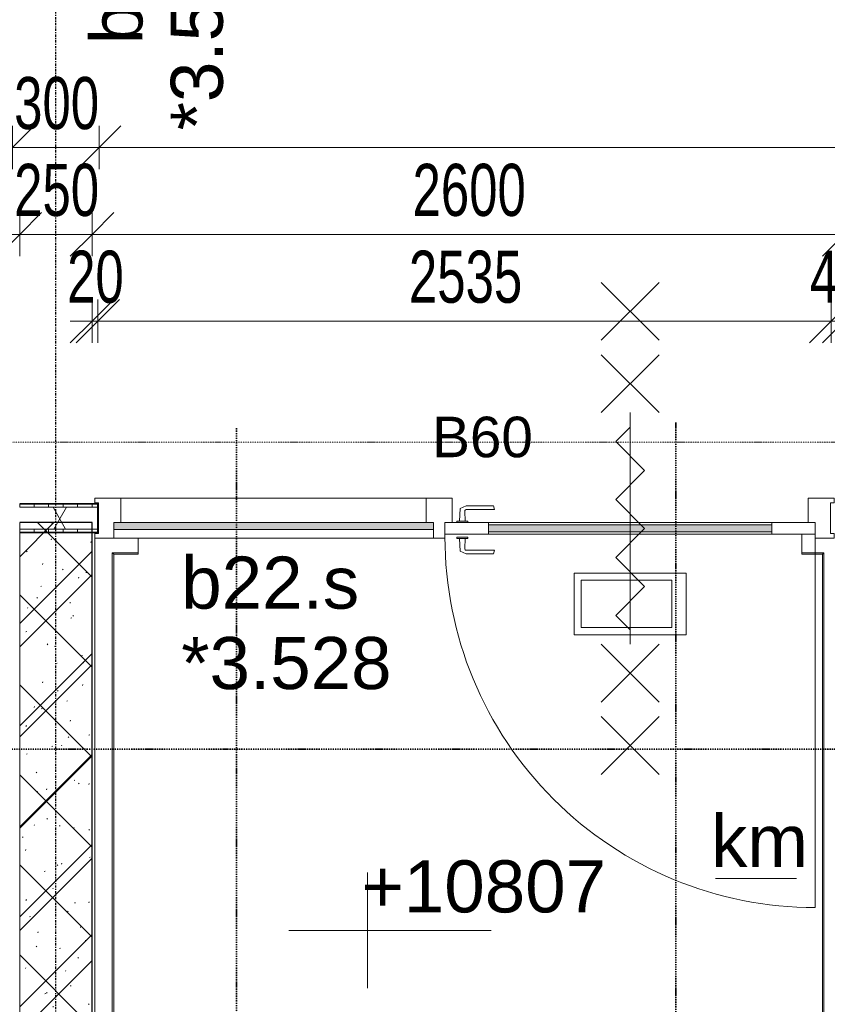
# Model space of a CAD drawing. Header units: millimetres. Extents: x -80560 to 110805, y -11020 to 52719.
# Tile 49 of 145: x 50970 to 53761, y 16420 to 19822. Entities that reach past the tile are written whole.
import ezdxf

# ---------------------------------------------------------------- set-up
doc = ezdxf.new("R2010")
doc.units = ezdxf.units.MM
doc.linetypes.add('CENTER2', pattern=[20, 8, -4, 4, -4])
doc.linetypes.add('DASHDOT2', pattern=[8, 4, -2, 0, -2])
for name, color, linetype, lineweight in [('A-ANNO-DIMS', 211, 'Continuous', 9), ('A-ANNO-DIMS-100', 211, 'Continuous', 9), ('A-ANNO-NOTE', 131, 'Continuous', 18), ('A-DETL', 90, 'Continuous', 18), ('A-DETL-GENF', 92, 'Continuous', 18), ('A-DOOR', 31, 'Continuous', 18), ('A-FLOR', 192, 'Continuous', 18), ('A-FLOR-OTLN', 51, 'Continuous', 18), ('A-GLAZ', 151, 'Continuous', 18), ('A-GLAZ-IDEN', 152, 'Continuous', 18), ('A-WALL', 113, 'Continuous', 35), ('A-WALL-PATT', 111, 'Continuous', 35), ('G-ANNO-DIMS', 111, 'Continuous', 9), ('G-ANNO-SYMB', 111, 'Continuous', 9), ('G-ANNO-TEXT', 231, 'Continuous', 9), ('I-WALL', 2, 'Continuous', 18), ('S-GRID', 1, 'Continuous', 9)]:
    doc.layers.add(name, color=color, linetype=linetype, lineweight=lineweight)
doc.styles.add('Arial', font='arial.ttf', dxfattribs={"height": 180})
doc.styles.add('Arial_1', font='arial.ttf', dxfattribs={"height": 140})
doc.styles.add('Arial_5', font='arial.ttf', dxfattribs={"width": 0.7, "height": 180})
doc.dimstyles.new('n3o_1_8', dxfattribs={"dimscale": 304.8, "dimtxt": 183.646692, "dimasz": 0.492126, "dimexe": 0.246063, "dimexo": 0.0625, "dimgap": 0.032808, "dimtad": 1, "dimdec": 0, "dimdsep": 46, "dimtxsty": 'Arial_5', "dimblk1": 'OBLIQUE', "dimblk2": 'OBLIQUE', "dimsah": 1, "dimcen": 0.09, "dimdle": 0.246063, "dimazin": 0, "dimtfac": 1, "dimtdec": 4, "dimtix": 1, "dimtmove": 0, "dimatfit": 3, "dimfxl": 0.246063, "dimfxlon": 1, "dimtvp": 1, "dimtolj": 1, "dimtzin": 0, "dimarcsym": 2})
doc.dimstyles.new('n3o_1_8_3', dxfattribs={"dimscale": 304.8, "dimtxt": 183.646692, "dimasz": 0.492126, "dimexe": 0.246063, "dimexo": 0.0625, "dimgap": 0.032808, "dimtad": 1, "dimdec": 0, "dimdsep": 46, "dimtxsty": 'Arial_5', "dimblk1": 'OBLIQUE', "dimblk2": 'OBLIQUE', "dimsah": 1, "dimcen": 0.09, "dimdle": 0.246063, "dimazin": 0, "dimtfac": 1, "dimtdec": 4, "dimtix": 1, "dimtmove": 0, "dimatfit": 3, "dimfxl": 0.246063, "dimfxlon": 1, "dimtvp": 1, "dimtolj": 1, "dimtzin": 0, "dimarcsym": 2})
pattern_1 = [(90, (52519.82, 18050), (-50, -2e-13), [])]

# ---------------------------------------------------------------- blocks, each defined once
blk = doc.blocks.new('19112_SW_LeonardoCollege_R2020_rvt-1-DO_03 derde verdieping')
at = {"layer": 'A-WALL-PATT', "lineweight": 5}
h = blk.add_hatch(dxfattribs=at)
h.set_pattern_fill('FP_168', color=10, angle=45, style=0, pattern_type=2)
h.set_pattern_definition([(135, (26325, 14167.5), (-155.563, -155.563), []), (225, (26325, 14167.5), (155.563, -155.563), [])])
h.paths.add_polyline_path([(26325, 10250), (26325, 18085), (26075, 18085), (26075, 10250), (26238.4, 10250)], flags=0)
at = {"layer": 'A-FLOR', "color": 250, "lineweight": 9}
for p, q in [((27586.5, 18085), (27570, 18085)), ((28779, 18085), (27623.5, 18085))]:
    blk.add_line(p, q, dxfattribs=at)
at = {"layer": 'I-WALL', "color": 50, "lineweight": 25}
for p, q in [((26325, 18085), (26075, 18085)), ((26325, 10250), (26325, 18085))]:
    blk.add_line(p, q, dxfattribs=at)
blk = doc.blocks.new('95251-Leonardo College Leiden_rvt-1-DO_03 derde verdieping')
at = {"layer": 'A-WALL-PATT', "lineweight": 9}
h = blk.add_hatch(dxfattribs=at)
h.set_pattern_fill('FP_184', color=55, style=0, pattern_type=2)
h.set_pattern_definition([(45, (0, 0), (-176.7767, 176.7767), []), (17, (0, 0), (51.3788, 156.87645), [3.353, -159.647, 3.353, -88.647, -134]), (17, (0, 0), (51.3788, 156.87645), [-255, 3.353, -130.647]), (48, (0, 0), (-36.014, 160.26226), [3.353, -158.647, 3.353, -160.647, -132]), (48, (0, 0), (-36.014, 160.26226), [-326, 3.353, -128.647]), (71, (0, 0), (-94.825, 133.12483), [3.353, -156.647, 3.353, -87.247, -131]), (71, (0, 0), (-94.825, 133.12483), [-250.6, 3.353, -127.647])])
h.paths.add_polyline_path([(26091.6, 14312.5), (26320, 14312.5), (26320, 14362.5), (26325, 14362.5), (26325, 18085), (26075, 18085), (26075, 14362.5), (26080, 14362.5), (26080, 14312.5)], flags=0)
at = {"layer": 'A-WALL', "color": 130, "lineweight": 5}
for p, q in [((26075, 18085), (26075, 14362.5)), ((26325, 18085), (26075, 18085)), ((26325, 14362.5), (26325, 18085))]:
    blk.add_line(p, q, dxfattribs=at)
blk = doc.blocks.new('32_n3o_deur_enkel met zijlicht - 90x139_17_K_980_2410x2555_deur volglas_60 min_zs_noodtrap-34331433-DO_03 derde verdieping')
at = {"layer": 'A-GLAZ'}
for p, q in [((-1277.5, 69.5), (-1187.5, 69.5)), ((-1277.5, 52.5), (-1277.5, 69.5)), ((-1187.5, 69.5), (-1187.5, -15.5)), ((-132.5, 69.5), (-1187.5, 69.5)), ((-132.5, 69.5), (-42.5, 69.5)), ((-132.5, -15.5), (-132.5, 69.5)), ((-42.5, 69.5), (-42.5, -15.5)), ((1187.5, 69.5), (1277.5, 69.5)), ((1187.5, -15.5), (1187.5, 69.5)), ((1277.5, 69.5), (1277.5, 52.5)), ((-1265.5, 52.5), (-1277.5, 52.5)), ((-1265.5, -52.5), (-1265.5, 52.5)), ((1265.5, 52.5), (1265.5, -52.5)), ((1277.5, 52.5), (1265.5, 52.5)), ((-1277.5, -52.5), (-1265.5, -52.5)), ((-1277.5, -69.5), (-1277.5, -52.5)), ((-1212.5, -39.5), (-1212.5, -69.5)), ((-107.5, -69.5), (-107.5, -39.5)), ((-67.5, -55.5), (-67.5, -69.5)), ((1212.5, -69.5), (1212.5, -55.5)), ((1265.5, -52.5), (1277.5, -52.5)), ((1277.5, -52.5), (1277.5, -69.5)), ((-1212.5, -69.5), (-1277.5, -69.5)), ((-1212.5, -69.5), (-107.5, -69.5)), ((-67.5, -69.5), (-107.5, -69.5)), ((1277.5, -69.5), (1212.5, -69.5))]:
    blk.add_line(p, q, dxfattribs=at)
blk = doc.blocks.new('30_n3o_deur_glas - 40mm_draai_60min_zs_LS-33475686-DO_03 derde verdieping')
at = {"layer": 'A-DOOR'}
blk.add_hatch(color=256, dxfattribs=at).paths.add_polyline_path([(-150, -32), (-150, -8), (-1130, -8), (-1130, -32), (-677.7, -32)], flags=0)
for p, q in [((-150, 0), (0, 0)), ((0, 0), (0, -40)), ((-1280, 0), (-1130, 0)), ((-1280, -40), (-1280, 0)), ((-1130, 0), (-1130, -40)), ((-150, 0), (-1130, 0)), ((-1130, -8), (-150, -8)), ((-1130, -32), (-1130, -8)), ((-150, -32), (-1130, -32)), ((-150, -40), (-150, 0)), ((-150, -8), (-150, -32)), ((-1130, -40), (-1280, -40)), ((-1130, -40), (-150, -40)), ((0, -40), (-150, -40)), ((-446.2, -174.2), (-833.8, -174.2)), ((-833.8, -174.2), (-833.8, -387.5)), ((-496.2, -199.2), (-808.8, -199.2)), ((-808.8, -199.2), (-808.8, -362.5)), ((-496.2, -362.5), (-496.2, -199.2)), ((-446.2, -387.5), (-446.2, -174.2)), ((-808.8, -362.5), (-496.2, -362.5)), ((-833.8, -387.5), (-446.2, -387.5))]:
    blk.add_line(p, q, dxfattribs=at)
blk = doc.blocks.new('30_n3o_beslag_deurkruk_met_schild - std-887349-DO_03 derde verdieping')
at = {"layer": 'A-DOOR'}
for p, q in [((-10, 5), (-7.8, 48.4)), ((-7.8, 48.4), (12.7, 58)), ((8.3, 39.7), (10, 5)), ((12.7, 58), (108, 58)), ((111, 45), (13.3, 45)), ((108, 58), (111, 45)), ((18.5, 5), (-18.5, 5)), ((-18.5, 5), (-18.5, 0)), ((18.5, 0), (18.5, 5))]:
    blk.add_line(p, q, dxfattribs=at)
at = {"layer": 'A-DOOR', "flags": 128}
blk.add_lwpolyline([(13.3, 45), (11.3, 44.6), (9.6, 43.4), (8.6, 41.7), (8.3, 39.7)], dxfattribs=at)
blk = doc.blocks.new('30_n3o_beslag_deurkruk_met_schild - std-V215-DO_03 derde verdieping')
at = {"layer": 'A-DOOR'}
for p, q in [((18.5, 0), (-18.5, 0)), ((-18.5, 0), (-18.5, -5)), ((18.5, -5), (18.5, 0)), ((-18.5, -5), (18.5, -5)), ((-7.8, -48.4), (-10, -5)), ((10, -5), (8.3, -39.7)), ((12.7, -58), (-7.8, -48.4)), ((108, -58), (12.7, -58)), ((13.3, -45), (111, -45)), ((111, -45), (108, -58))]:
    blk.add_line(p, q, dxfattribs=at)
at = {"layer": 'A-DOOR', "flags": 128}
blk.add_lwpolyline([(8.3, -39.7), (8.6, -41.7), (9.6, -43.4), (11.3, -44.6), (13.3, -45)], dxfattribs=at)
blk = doc.blocks.new('00_n3o_symbool_swingangle - std-33475698-DO_03 derde verdieping')
at = {"layer": 'A-DOOR'}
blk.add_line((-415, 10), (-415, 1290), dxfattribs=at)
blk.add_arc((-415, 10), 1280, 360, 90, dxfattribs=at)
blk = doc.blocks.new('30_n3o_raam_vast - 24mm-33475699-DO_03 derde verdieping')
at = {"layer": 'A-DOOR'}
blk.add_hatch(color=256, dxfattribs=at).paths.add_polyline_path([(0, -24), (0, 0), (-1105, 0), (-1105, -24), (-532.4, -24)], flags=0)
for p, q in [((-1105, -24), (-1105, 0)), ((-1105, 0), (0, 0)), ((0, 0), (0, -24)), ((0, -24), (-1105, -24))]:
    blk.add_line(p, q, dxfattribs=at)
blk = doc.blocks.new('01_n3o_symbool_lijn_met_tekst - brandwerend_B60-31157560-DO_03 derde verdieping')
at = {"layer": 'A-DETL-GENF', "color": 3, "linetype": 'DASHDOT2'}
blk.add_line((0, 0), (3510, 0), dxfattribs=at)
blk = doc.blocks.new('DIMBLOCK252-DO_03 derde verdieping')
at = {"layer": 'A-ANNO-DIMS-100'}
for p, q in [((49824.8, 19380.5), (49899.8, 19455.5)), ((49824.8, 19455.5), (49824.8, 19305.5)), ((49824.8, 19380.5), (49824.8, 19455.5)), ((50944.8, 19380.5), (51019.8, 19455.5)), ((50944.8, 19455.5), (50944.8, 19305.5)), ((50944.8, 19380.5), (50944.8, 19455.5)), ((49824.8, 19380.5), (49749.8, 19305.5)), ((49824.8, 19380.5), (50944.8, 19380.5)), ((50944.8, 19380.5), (50869.8, 19305.5))]:
    blk.add_line(p, q, dxfattribs=at)
at = {"layer": 'A-ANNO-DIMS-100', "color": 0, "insert": (50192.7, 19624.2), "char_height": 180, "width": 461.094, "attachment_point": 1, "line_spacing_factor": 0.941778, "style": 'Arial_5'}
blk.add_mtext('1120', dxfattribs=at)
blk = doc.blocks.new('_Oblique')
at = {"color": 0, "linetype": 'ByBlock', "lineweight": -2}
blk.add_line((-0.5, -0.5), (0.5, 0.5), dxfattribs=at)
blk = doc.blocks.new('DIMBLOCK253-DO_03 derde verdieping')
at = {"layer": 'A-ANNO-DIMS-100'}
for p, q in [((50944.8, 19380.5), (51019.8, 19455.5)), ((50944.8, 19455.5), (50944.8, 19305.5)), ((50944.8, 19380.5), (50944.8, 19455.5)), ((51244.8, 19380.5), (51319.8, 19455.5)), ((51244.8, 19455.5), (51244.8, 19305.5)), ((51244.8, 19380.5), (51244.8, 19455.5)), ((50944.8, 19380.5), (50869.8, 19305.5)), ((50944.8, 19380.5), (51244.8, 19380.5)), ((51244.8, 19380.5), (51169.8, 19305.5))]:
    blk.add_line(p, q, dxfattribs=at)
at = {"layer": 'A-ANNO-DIMS-100', "color": 0, "insert": (50950.7, 19624.2), "char_height": 180, "width": 345.821, "attachment_point": 1, "line_spacing_factor": 0.941778, "style": 'Arial_5'}
blk.add_mtext('300', dxfattribs=at)
blk = doc.blocks.new('DIMBLOCK254-DO_03 derde verdieping')
at = {"layer": 'A-ANNO-DIMS-100'}
for p, q in [((51244.8, 19380.5), (51319.8, 19455.5)), ((51244.8, 19455.5), (51244.8, 19305.5)), ((51244.8, 19380.5), (51244.8, 19455.5)), ((68406.3, 19380.5), (68481.3, 19455.5)), ((68406.3, 19455.5), (68406.3, 19305.5)), ((68406.3, 19380.5), (68406.3, 19455.5)), ((51244.8, 19380.5), (51169.8, 19305.5)), ((51244.8, 19380.5), (68406.3, 19380.5)), ((68406.3, 19380.5), (68331.3, 19305.5))]:
    blk.add_line(p, q, dxfattribs=at)
at = {"layer": 'A-ANNO-DIMS-100', "color": 0, "insert": (59585.4, 19624.2), "char_height": 180, "width": 576.368, "attachment_point": 1, "line_spacing_factor": 0.941778, "style": 'Arial_5'}
blk.add_mtext('17162', dxfattribs=at)
blk = doc.blocks.new('DIMBLOCK271-DO_03 derde verdieping')
at = {"layer": 'A-ANNO-DIMS-100'}
for p, q in [((49824.8, 19080.5), (49899.8, 19155.5)), ((49824.8, 19155.5), (49824.8, 19005.5)), ((49824.8, 19080.5), (49824.8, 19155.5)), ((50969.8, 19080.5), (51044.8, 19155.5)), ((50969.8, 19005.5), (50969.8, 19155.5)), ((49824.8, 19080.5), (49749.8, 19005.5)), ((49824.8, 19080.5), (50969.8, 19080.5)), ((50969.8, 19080.5), (50894.8, 19005.5)), ((50969.8, 19080.5), (50969.8, 19005.5))]:
    blk.add_line(p, q, dxfattribs=at)
at = {"layer": 'A-ANNO-DIMS-100', "color": 0, "insert": (50205.2, 19324.2), "char_height": 180, "width": 461.094, "attachment_point": 1, "line_spacing_factor": 0.941778, "style": 'Arial_5'}
blk.add_mtext('1145', dxfattribs=at)
blk = doc.blocks.new('DIMBLOCK272-DO_03 derde verdieping')
at = {"layer": 'A-ANNO-DIMS-100'}
for p, q in [((50969.8, 19080.5), (51044.8, 19155.5)), ((50969.8, 19005.5), (50969.8, 19155.5)), ((51219.8, 19080.5), (51294.8, 19155.5)), ((51219.8, 19005.5), (51219.8, 19155.5)), ((50969.8, 19080.5), (50894.8, 19005.5)), ((50969.8, 19080.5), (51219.8, 19080.5)), ((50969.8, 19080.5), (50969.8, 19005.5)), ((51219.8, 19080.5), (51144.8, 19005.5)), ((51219.8, 19080.5), (51219.8, 19005.5))]:
    blk.add_line(p, q, dxfattribs=at)
at = {"layer": 'A-ANNO-DIMS-100', "color": 0, "insert": (50950.7, 19324.2), "char_height": 180, "width": 345.821, "attachment_point": 1, "line_spacing_factor": 0.941778, "style": 'Arial_5'}
blk.add_mtext('250', dxfattribs=at)
blk = doc.blocks.new('DIMBLOCK273-DO_03 derde verdieping')
at = {"layer": 'A-ANNO-DIMS-100'}
for p, q in [((51219.8, 19080.5), (51294.8, 19155.5)), ((51219.8, 19005.5), (51219.8, 19155.5)), ((53819.8, 19080.5), (53894.8, 19155.5)), ((53819.8, 19005.5), (53819.8, 19155.5)), ((51219.8, 19080.5), (51144.8, 19005.5)), ((51219.8, 19080.5), (53819.8, 19080.5)), ((51219.8, 19080.5), (51219.8, 19005.5)), ((53819.8, 19080.5), (53744.8, 19005.5)), ((53819.8, 19080.5), (53819.8, 19005.5))]:
    blk.add_line(p, q, dxfattribs=at)
at = {"layer": 'A-ANNO-DIMS-100', "color": 0, "insert": (52327.7, 19324.2), "char_height": 180, "width": 461.094, "attachment_point": 1, "line_spacing_factor": 0.941778, "style": 'Arial_5'}
blk.add_mtext('2600', dxfattribs=at)
blk = doc.blocks.new('DIMBLOCK274-DO_03 derde verdieping')
at = {"layer": 'A-ANNO-DIMS-100'}
for p, q in [((53819.8, 19080.5), (53894.8, 19155.5)), ((53819.8, 19005.5), (53819.8, 19155.5)), ((54069.8, 19080.5), (54144.8, 19155.5)), ((54069.8, 19005.5), (54069.8, 19155.5)), ((53819.8, 19080.5), (53744.8, 19005.5)), ((53819.8, 19080.5), (54069.8, 19080.5)), ((53819.8, 19080.5), (53819.8, 19005.5)), ((54069.8, 19080.5), (53994.8, 19005.5)), ((54069.8, 19080.5), (54069.8, 19005.5))]:
    blk.add_line(p, q, dxfattribs=at)
at = {"layer": 'A-ANNO-DIMS-100', "color": 0, "insert": (53800.7, 19324.2), "char_height": 180, "width": 345.821, "attachment_point": 1, "line_spacing_factor": 0.941778, "style": 'Arial_5'}
blk.add_mtext('250', dxfattribs=at)
blk = doc.blocks.new('Spot Elevations - default-305554-DO_03 derde verdieping')
at = {"layer": 'G-ANNO-DIMS'}
for p, q in [((0, 2), (0, -2)), ((4.277, 0), (-2.723, 0))]:
    blk.add_line(p, q, dxfattribs=at)
blk = doc.blocks.new('DIMBLOCK464-DO_03 derde verdieping')
at = {"layer": 'A-ANNO-DIMS-100'}
for p, q in [((51219.8, 18780.5), (51294.8, 18855.5)), ((51219.8, 18705.5), (51219.8, 18855.5)), ((51239.8, 18780.5), (51314.8, 18855.5)), ((51239.8, 18705.5), (51239.8, 18855.5)), ((51144.8, 18780.5), (51239.8, 18780.5)), ((51219.8, 18780.5), (51144.8, 18705.5)), ((51239.8, 18780.5), (51164.8, 18705.5)), ((51219.8, 18780.5), (51219.8, 18705.5)), ((51239.8, 18780.5), (51239.8, 18705.5))]:
    blk.add_line(p, q, dxfattribs=at)
at = {"layer": 'A-ANNO-DIMS-100', "color": 0, "insert": (51133.8, 19024.2), "char_height": 180, "width": 230.547, "attachment_point": 1, "line_spacing_factor": 0.941778, "style": 'Arial_5'}
blk.add_mtext('20', dxfattribs=at)
blk = doc.blocks.new('DIMBLOCK465-DO_03 derde verdieping')
at = {"layer": 'A-ANNO-DIMS-100'}
for p, q in [((51239.8, 18780.5), (51314.8, 18855.5)), ((51239.8, 18705.5), (51239.8, 18855.5)), ((53774.8, 18780.5), (53849.8, 18855.5)), ((53774.8, 18705.5), (53774.8, 18855.5)), ((51239.8, 18780.5), (51164.8, 18705.5)), ((51239.8, 18780.5), (53774.8, 18780.5)), ((51239.8, 18780.5), (51239.8, 18705.5)), ((53774.8, 18780.5), (53699.8, 18705.5)), ((53774.8, 18780.5), (53774.8, 18705.5))]:
    blk.add_line(p, q, dxfattribs=at)
at = {"layer": 'A-ANNO-DIMS-100', "color": 0, "insert": (52315.2, 19024.2), "char_height": 180, "width": 461.094, "attachment_point": 1, "line_spacing_factor": 0.941778, "style": 'Arial_5'}
blk.add_mtext('2535', dxfattribs=at)
blk = doc.blocks.new('DIMBLOCK466-DO_03 derde verdieping')
at = {"layer": 'A-ANNO-DIMS-100'}
for p, q in [((53774.8, 18780.5), (53849.8, 18855.5)), ((53774.8, 18705.5), (53774.8, 18855.5)), ((53819.8, 18780.5), (53894.8, 18855.5)), ((53819.8, 18705.5), (53819.8, 18855.5)), ((53774.8, 18780.5), (53699.8, 18705.5)), ((53819.8, 18780.5), (53744.8, 18705.5)), ((53774.8, 18780.5), (53894.8, 18780.5)), ((53774.8, 18780.5), (53774.8, 18705.5)), ((53819.8, 18780.5), (53819.8, 18705.5))]:
    blk.add_line(p, q, dxfattribs=at)
at = {"layer": 'A-ANNO-DIMS-100', "color": 0, "insert": (53701.3, 19024.2), "char_height": 180, "width": 230.547, "attachment_point": 1, "line_spacing_factor": 0.941778, "style": 'Arial_5'}
blk.add_mtext('45', dxfattribs=at)

msp = doc.modelspace()

# ---------------------------------------------------------------- hatches: boundary and pattern name
at = {"layer": 'A-WALL-PATT', "lineweight": 18}
h = msp.add_hatch(dxfattribs=at)
h.set_pattern_fill('FP_84', color=256, angle=90, style=0, pattern_type=2)
h.set_pattern_definition(pattern_1)
h.paths.add_polyline_path([(53923.1, 18137.5), (54069.8, 18137.5), (54069.8, 18150), (53774.8, 18150), (53774.8, 18137.5)], flags=0)
h.paths.add_polyline_path([(51239.8, 18137.5), (51239.8, 18150), (50969.8, 18150), (50969.8, 18137.5)], flags=0)
h = msp.add_hatch(dxfattribs=at)
h.set_pattern_fill('FP_2', color=256, style=0, pattern_type=2)
h.set_pattern_definition([(60, (24894.82, 0), (-274.963, 158.75), []), (120, (24894.82, 0), (-274.963, -158.75), [])])
h.paths.add_polyline_path([(54069.8, 18062.5), (54069.8, 18137.5), (53774.8, 18137.5), (53774.8, 18062.5), (53923.1, 18062.5)], flags=0)
h.paths.add_polyline_path([(51239.8, 18062.5), (51239.8, 18137.5), (50969.8, 18137.5), (50969.8, 18062.5)], flags=0)
h = msp.add_hatch(dxfattribs=at)
h.set_pattern_fill('FP_84', color=256, angle=90, style=0, pattern_type=2)
h.set_pattern_definition(pattern_1)
h.paths.add_polyline_path([(53923.1, 18050), (54069.8, 18050), (54069.8, 18062.5), (53774.8, 18062.5), (53774.8, 18050)], flags=0)
h.paths.add_polyline_path([(50969.8, 18050), (51239.8, 18050), (51239.8, 18062.5), (50969.8, 18062.5)], flags=0)

# ---------------------------------------------------------------- linework, layer by layer
at = {"layer": 'A-ANNO-NOTE', "lineweight": 9}
for p, q in [((52979.8, 18914.5), (53179.8, 18714.5)), ((53179.8, 18914.5), (52979.8, 18714.5)), ((52979.8, 18664.5), (53179.8, 18464.5)), ((53179.8, 18664.5), (52979.8, 18464.5)), ((53079.8, 18464.5), (53079.8, 17664.5)), ((53079.8, 18464.5), (53079.8, 17664.5)), ((53029.8, 18364.8), (53079.8, 18414.8)), ((53129.9, 18264.7), (53029.8, 18364.8)), ((53029.8, 18164.6), (53129.9, 18264.7)), ((53129.9, 18064.5), (53029.8, 18164.6)), ((53129.9, 18064.5), (53029.8, 17964.4)), ((53029.8, 17964.4), (53129.9, 17864.3)), ((53129.9, 17864.3), (53029.8, 17764.2)), ((53029.8, 17764.2), (53079.8, 17714.2)), ((52979.8, 17464.5), (53179.8, 17664.5)), ((53179.8, 17464.5), (52979.8, 17664.5)), ((52979.8, 17214.5), (53179.8, 17414.5)), ((53179.8, 17214.5), (52979.8, 17414.5))]:
    msp.add_line(p, q, dxfattribs=at)
at = {"layer": 'A-DETL'}
msp.add_line((53374.5, 16854.9), (53654.5, 16854.9), dxfattribs=at)
at = {"layer": 'A-FLOR'}
for p, q in [((52481.3, 18085), (52464.8, 18085)), ((53673.8, 18085), (52518.3, 18085))]:
    msp.add_line(p, q, dxfattribs=at)
at = {"layer": 'A-FLOR-OTLN'}
for p, q in [((51239.8, 18085), (51241.8, 18085)), ((53673.8, 18085), (53694.8, 18085)), ((51229.8, 18047.5), (51229.8, 18050)), ((53673.8, 17975), (53673.8, 18044.5)), ((51229.8, 14130), (51229.8, 18030.5)), ((51379.8, 18030.5), (51379.8, 17975)), ((51289.8, 14190), (51289.8, 17980)), ((51289.8, 17980), (51379.8, 17980)), ((51289.8, 17980), (51294.8, 17975)), ((51294.8, 14292.7), (51294.8, 17975)), ((51294.8, 17975), (51379.8, 17975)), ((53673.8, 17980), (53749.8, 17980)), ((53673.8, 17975), (53744.8, 17975)), ((53744.8, 17975), (53749.8, 17980)), ((53744.8, 17975), (53744.8, 14230)), ((53749.8, 17980), (53749.8, 14230))]:
    msp.add_line(p, q, dxfattribs=at)
at = {"layer": 'A-WALL', "lineweight": 18}
for p, q in [((50969.8, 18137.5), (51239.8, 18137.5)), ((50969.8, 18062.5), (51239.8, 18062.5))]:
    msp.add_line(p, q, dxfattribs=at)
at = {"layer": 'G-ANNO-SYMB', "linetype": 'DASHDOT2', "lineweight": 35}
for p, q in [((51719.6, 18410.4), (51719.6, 9106.7)), ((53238.2, 18430.2), (53238.2, 9121)), ((33883.5, 17302.3), (90250.9, 17302.3))]:
    msp.add_line(p, q, dxfattribs=at)
at = {"layer": 'I-WALL', "lineweight": 35}
for p, q in [((51239.8, 18150), (50969.8, 18150)), ((51239.8, 18050), (51239.8, 18150)), ((50969.8, 18050), (51239.8, 18050))]:
    msp.add_line(p, q, dxfattribs=at)
at = {"layer": 'S-GRID', "linetype": 'CENTER2', "lineweight": 25}
msp.add_line((51094.8, 4383.3), (51094.8, 52119.1), dxfattribs=at)

# ---------------------------------------------------------------- block references
at = {"color": 250, "lineweight": 5}
for name in ['19112_SW_LeonardoCollege_R2020_rvt-1-DO_03 derde verdieping', '95251-Leonardo College Leiden_rvt-1-DO_03 derde verdieping']:
    msp.add_blockref(name, (24894.8, 0), dxfattribs=at)
at = {"layer": 'A-DETL-GENF', "color": 3, "linetype": 'DASHDOT2'}
msp.add_blockref('01_n3o_symbool_lijn_met_tekst - brandwerend_B60-31157560-DO_03 derde verdieping', (50769.8, 18362.5), dxfattribs=at)
at = {"layer": 'A-DOOR'}
for name, p in [('30_n3o_beslag_deurkruk_met_schild - std-887349-DO_03 derde verdieping', (52499.8, 18084.5)), ('30_n3o_raam_vast - 24mm-33475699-DO_03 derde verdieping', (52399.8, 18084.5)), ('30_n3o_deur_glas - 40mm_draai_60min_zs_LS-33475686-DO_03 derde verdieping', (53719.8, 18084.5)), ('30_n3o_beslag_deurkruk_met_schild - std-V215-DO_03 derde verdieping', (52499.8, 18034.5))]:
    msp.add_blockref(name, p, dxfattribs=at)
at = {"layer": 'A-DOOR', "rotation": 180}
msp.add_blockref('00_n3o_symbool_swingangle - std-33475698-DO_03 derde verdieping', (53304.8, 18044.5), dxfattribs=at)
at = {"layer": 'A-GLAZ'}
msp.add_blockref('32_n3o_deur_enkel met zijlicht - 90x139_17_K_980_2410x2555_deur volglas_60 min_zs_noodtrap-34331433-DO_03 derde verdieping', (52507.3, 18100), dxfattribs=at)
at = {"layer": 'G-ANNO-DIMS', "xscale": 99.99999999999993, "yscale": 99.99999999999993, "zscale": 99.99999999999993}
msp.add_blockref('Spot Elevations - default-305554-DO_03 derde verdieping', (52172.2, 16675.6), dxfattribs=at)

# ---------------------------------------------------------------- texts
at = {"layer": 'A-ANNO-NOTE', "color": 3, "linetype": 'DASHDOT2', "insert": (52395.6, 18450.5), "char_height": 140, "width": 408.861, "attachment_point": 1, "style": 'Arial_1'}
msp.add_mtext('B60', dxfattribs=at)
at = {"layer": 'A-GLAZ-IDEN', "lineweight": 9, "char_height": 180, "attachment_point": 1, "rotation": 90, "style": 'Arial'}
for s, insert, width in [('b44', (51214.2, 19737.5), 505.063), ('*3.523', (51492, 19439.8), 865.822)]:
    msp.add_mtext(s, dxfattribs=dict(at, insert=insert, width=width))
at = {"layer": 'A-GLAZ-IDEN', "lineweight": 9, "char_height": 180, "attachment_point": 1, "style": 'Arial'}
for s, insert, width in [('b22.s', (51528.2, 17967.2), 729.536), ('*3.528', (51528.2, 17689.4), 865.822)]:
    msp.add_mtext(s, dxfattribs=dict(at, insert=insert, width=width))
at = {"layer": 'G-ANNO-DIMS', "insert": (52150.7, 16917.7), "char_height": 180, "width": 1011.47, "attachment_point": 1, "line_spacing_factor": 0.941778, "style": 'Arial'}
msp.add_mtext('+10807', dxfattribs=at)
at = {"layer": 'G-ANNO-TEXT', "color": 7, "insert": (53359.3, 17075), "char_height": 180, "width": 400.844, "attachment_point": 1, "style": 'Arial'}
msp.add_mtext('km', dxfattribs=at)

# ---------------------------------------------------------------- dimensions: what is measured, and where the dimension line sits
at = {"layer": 'A-ANNO-DIMS'}
for base, p1, p2, dimstyle, override, picture, middle in [((50944.8, 19380.5), (49824.8, 19455.5), (50944.8, 19455.5), 'n3o_1_8', {"dimpost": '<>', "dimfxl": 1120}, 'DIMBLOCK252-DO_03 derde verdieping', (50384.8, 19482.4)), ((51244.8, 19380.5), (50944.8, 19455.5), (51244.8, 19455.5), 'n3o_1_8', {"dimpost": '<>', "dimfxl": 300}, 'DIMBLOCK253-DO_03 derde verdieping', (51094.8, 19482.5)), ((68406.3189632, 19380.5066917), (51244.8189632, 19455.5066917), (68406.3189632, 19455.5066917), 'n3o_1_8', {"dimpost": '<>', "dimfxl": 17161.5}, 'DIMBLOCK254-DO_03 derde verdieping', (59825.5689632, 19482.40983)), ((50969.8, 19080.5), (49824.8, 19155.5), (50969.8, 19005.5), 'n3o_1_8', {"dimpost": '<>', "dimfxl": 1154.783529}, 'DIMBLOCK271-DO_03 derde verdieping', (50397.3, 19182.4)), ((51219.8, 19080.5), (50969.8, 19005.5), (51219.8, 19005.5), 'n3o_1_8', {"dimpost": '<>', "dimfxl": 250}, 'DIMBLOCK272-DO_03 derde verdieping', (51094.8, 19182.4)), ((53819.8, 19080.5), (51219.8, 19005.5), (53819.8, 19005.5), 'n3o_1_8', {"dimpost": '<>', "dimfxl": 2600}, 'DIMBLOCK273-DO_03 derde verdieping', (52519.8, 19182.4)), ((54069.8, 19080.5), (53819.8, 19005.5), (54069.8, 19005.5), 'n3o_1_8', {"dimpost": '<>', "dimfxl": 250}, 'DIMBLOCK274-DO_03 derde verdieping', (53944.8, 19182.4)), ((51239.8, 18780.5), (51219.8, 18705.5), (51239.8, 18705.5), 'n3o_1_8_3', {"dimpost": '<>', "dimfxl": 20}, 'DIMBLOCK464-DO_03 derde verdieping', (51229.8, 18882.4)), ((53774.8, 18780.5), (51239.8, 18705.5), (53774.8, 18705.5), 'n3o_1_8_3', {"dimpost": '<>', "dimfxl": 2535}, 'DIMBLOCK465-DO_03 derde verdieping', (52507.3, 18882.5)), ((53819.8, 18780.5), (53774.8, 18705.5), (53819.8, 18705.5), 'n3o_1_8_3', {"dimpost": '<>', "dimfxl": 45}, 'DIMBLOCK466-DO_03 derde verdieping', (53797.3, 18882))]:
    dim = msp.add_linear_dim(base=base, p1=p1, p2=p2, dimstyle=dimstyle, override=override, dxfattribs=at)
    dim.commit()
    dim.dimension.update_dxf_attribs({"geometry": picture, "text_midpoint": middle})

doc.saveas('drawing.dxf')
